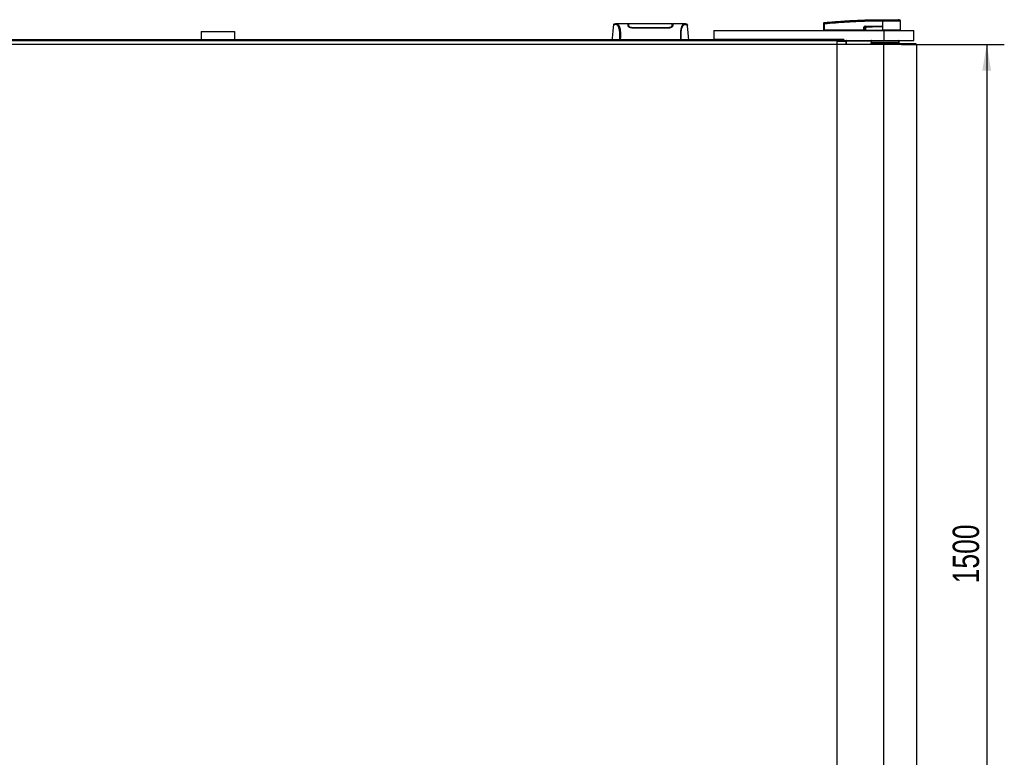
# Model space of a CAD drawing. Header units: millimetres. Extents: x 0 to 420, y 0 to 297.
# Tile 6 of 29: x 114 to 226, y 84 to 168. Entities that reach past the tile are written whole.
import ezdxf

# ---------------------------------------------------------------- set-up
doc = ezdxf.new("R2010")
doc.units = ezdxf.units.MM
doc.layers.add('QUOTE', color=174, linetype='Continuous')
doc.styles.add('SLDTEXTSTYLE3', font='TXT', dxfattribs={"width": 0.75})
doc.dimstyles.new('SLDDIMSTYLE0', dxfattribs={"dimtxt": 3, "dimasz": 3, "dimexe": 0, "dimexo": 0.0625, "dimgap": 0.75, "dimtad": 1, "dimlfac": 13.190621, "dimrnd": 1e-09, "dimzin": 12, "dimdsep": 46, "dimtxsty": 'SLDTEXTSTYLE3', "dimsah": 1, "dimcen": 0.09, "dimadec": 0, "dimazin": 3, "dimtfac": 1, "dimtdec": 3, "dimtofl": 0, "dimtmove": 0, "dimatfit": 3, "dimfxl": 0, "dimfrac": 2, "dimtolj": 1, "dimtzin": 12, "dimarcsym": 0})

# ---------------------------------------------------------------- blocks, each defined once
blk = doc.blocks.new('_D_1')
at = {"layer": 'QUOTE'}
for p, q in [((214.47, 164.96), (226.18, 164.96)), ((224.18, 164.96), (224.18, 51.25)), ((214.47, 51.25), (226.18, 51.25))]:
    blk.add_line(p, q, dxfattribs=at)
for points in [[(224.18, 164.96), (223.68, 161.96), (224.68, 161.96)], [(224.18, 51.25), (224.68, 54.25), (223.68, 54.25)]]:
    blk.add_solid(points, dxfattribs=at)
at = {"layer": 'QUOTE', "insert": (220.31, 103.67), "char_height": 3, "attachment_point": 1, "rotation": 90, "style": 'SLDTEXTSTYLE3'}
blk.add_mtext('1500', dxfattribs=at)

msp = doc.modelspace()

# ---------------------------------------------------------------- linework, layer by layer
at = {"color": 7, "linetype": 'Continuous', "lineweight": 25}
for p, q in [((181.73269, 167.16159), (181.73241, 167.16125)), ((183.39599, 167.29392), (182.09168, 167.29392)), ((183.45033, 167.25601), (183.39665, 167.25601)), ((183.45267, 167.12004), (183.45318, 167.09062)), ((183.45363, 167.06481), (183.45424, 167.03003)), ((183.46161, 167.18775), (183.46166, 167.0483)), ((183.46325, 167.13378), (183.46439, 167.04609)), ((183.46448, 167.09484), (183.46462, 167.08681)), ((183.46489, 167.0715), (183.46462, 167.08681)), ((183.46489, 167.0715), (183.46666, 166.96789)), ((183.46502, 167.06384), (183.46511, 167.05851)), ((183.85548, 166.85842), (183.85549, 166.81917)), ((188.02511, 166.81887), (183.85548, 166.81887)), ((188.02511, 166.85839), (188.0251, 166.81923)), ((188.41505, 167.0236), (188.41447, 166.98006)), ((188.41569, 167.07146), (188.41505, 167.0236)), ((188.41897, 167.19196), (188.4189, 167.04831)), ((188.48394, 167.25601), (188.43029, 167.25601)), ((189.78966, 167.29392), (188.48459, 167.29392)), ((189.79952, 167.29318), (189.78966, 167.29318)), ((190.1479, 167.16159), (190.14817, 167.16125)), ((205.6516, 166.59319), (205.65752, 167.27202)), ((205.71307, 167.27202), (205.70715, 166.59319)), ((205.7129, 167.43265), (205.71285, 167.43264)), ((210.20398, 166.59319), (210.20518, 166.89923)), ((210.21935, 166.89923), (210.21816, 166.59319)), ((210.37928, 166.81609), (210.21935, 166.89923)), ((210.37065, 167.00369), (210.50393, 166.9344)), ((212.14975, 167.00369), (210.37065, 167.00369)), ((210.37162, 167.02329), (212.15072, 167.02329)), ((212.31582, 167.60844), (212.30353, 167.60844)), ((212.31105, 167.01417), (212.31108, 167.00996)), ((212.31108, 167.00996), (212.31472, 166.59319)), ((212.31582, 167.60844), (212.31508, 166.59319)), ((212.31594, 167.76827), (212.31604, 167.76827)), ((214.22483, 167.75784), (214.09296, 167.76827)), ((214.36925, 166.59319), (214.36039, 167.60839)), ((134.84338, 166.44157), (134.84338, 165.53183)), ((134.84338, 166.44157), (138.63395, 166.44157)), ((138.63395, 166.44157), (138.63395, 165.53183)), ((193.14238, 166.55529), (193.14238, 165.53183)), ((193.14238, 166.55529), (212.4743, 166.55529)), ((196.05955, 166.55718), (196.05955, 166.55529)), ((196.66524, 166.55529), (196.66524, 166.55718)), ((205.6516, 166.59319), (205.70715, 166.59319)), ((205.68851, 166.59319), (205.68917, 166.55529)), ((210.20398, 166.59319), (205.70715, 166.59319)), ((205.70995, 166.59319), (205.71, 166.55529)), ((210.21816, 166.59319), (210.20398, 166.59319)), ((210.20697, 166.59319), (210.20702, 166.55529)), ((210.21816, 166.59319), (210.38718, 166.59319)), ((210.24434, 166.59319), (210.24481, 166.55529)), ((210.39298, 166.59319), (212.31472, 166.59319)), ((210.40487, 166.59319), (210.40514, 166.55529)), ((212.31508, 166.59319), (212.31472, 166.59319)), ((214.36925, 166.59319), (212.31508, 166.59319)), ((212.31663, 166.59319), (212.31666, 166.55529)), ((212.4743, 166.55529), (212.4743, 165.41812)), ((212.4743, 166.55529), (215.88581, 166.55529)), ((214.33168, 166.55529), (214.33234, 166.59319)), ((215.88581, 165.41812), (215.88581, 166.55529)), ((212.4743, 164.96325), (60.85142, 164.96325)), ((207.1675, 165.36126), (66.15822, 165.36126)), ((80.18333, 165.53183), (193.14238, 165.53183)), ((207.92561, 165.53183), (193.14238, 165.53183)), ((207.1675, 165.53183), (207.1675, 165.36126)), ((207.1675, 164.96325), (207.1675, 165.36126)), ((208.16998, 165.35747), (207.1675, 165.35747)), ((207.1675, 165.31857), (208.16953, 165.31857)), ((207.92561, 165.53183), (207.92561, 165.41812)), ((207.92561, 165.41812), (212.4743, 165.41812)), ((208.16846, 165.34922), (208.16953, 165.31857)), ((208.16953, 165.31857), (208.17573, 164.96325)), ((208.20636, 165.37955), (208.21363, 164.96325)), ((208.20676, 165.38573), (208.20712, 165.38779)), ((208.24426, 165.37955), (208.24426, 165.41812)), ((208.24426, 165.37955), (211.03702, 165.37955)), ((208.25153, 164.96325), (208.24426, 165.37955)), ((211.03702, 165.37955), (210.99998, 164.96325)), ((211.03702, 165.37955), (211.03702, 165.41812)), ((211.03981, 164.96325), (211.0767, 165.37661)), ((211.04521, 165.07696), (215.59658, 165.07696)), ((211.05216, 165.21595), (214.21796, 165.21595)), ((212.4743, 165.41812), (215.88581, 165.41812)), ((212.4743, 51.24609), (212.4743, 164.96325)), ((216.22696, 164.96325), (212.4743, 164.96325)), ((214.21796, 165.07696), (214.21796, 165.21595)), ((215.59658, 165.07696), (216.11325, 165.07696)), ((216.11325, 164.96325), (216.11325, 165.07696)), ((216.22696, 51.24609), (216.22696, 164.96325))]:
    msp.add_line(p, q, dxfattribs=at)
at = {"color": 7, "linetype": 'Continuous'}
for p in [(66.15822, 165.53183), (207.1675, 50.6775)]:
    msp.add_line(p, (207.1675, 165.53183), dxfattribs=at)
at = {"color": 7, "linetype": 'Continuous', "lineweight": 25, "flags": 128}
for points in [[(182.10264, 167.29375), (182.13957, 167.2911), (182.17579, 167.28318), (182.21508, 167.26385), (182.22524, 167.25626), (182.23908, 167.244), (182.25147, 167.23115), (182.25477, 167.22742), (182.2557, 167.22635), (182.25598, 167.22602), (182.25608, 167.2259), (182.25612, 167.22586), (182.25613, 167.22584), (182.25614, 167.22584), (182.25614, 167.22584), (182.25614, 167.22583), (182.25614, 167.22583), (182.25614, 167.22583), (182.25614, 167.22583), (182.29655, 167.17265), (182.33531, 167.10955), (182.37741, 167.02407), (182.41682, 166.92226), (182.45108, 166.80807), (182.48142, 166.67322), (182.50638, 166.5147), (182.52355, 166.3387), (182.53226, 166.14791), (182.53239, 165.94988), (182.5246, 165.74598), (182.50903, 165.53183)], [(212.14975, 167.00369), (212.2401, 167.0072), (212.31108, 167.00996)]]:
    msp.add_lwpolyline(points, dxfattribs=at)
at = {"color": 7, "linetype": 'Continuous', "lineweight": 25}
for centre, radius, start, end in [((205.6853, 165.59364), 1.67862, 89.0518988, 90.9481012), ((205.71876, 167.36089), 0.06046, 96.1041945, 179.3841407), ((210.21227, 168.83014), 1.93093, 269.78976, 270.21024), ((210.21456, 167.02124), 0.15707, 353.5856583, 0.7475902), ((158.14177, 164.4037), 52.42328, 2.7312588, 2.7669963), ((211.99366, 167.02124), 0.15707, 353.5856583, 0.7475902), ((212.87302, 167.64047), 0.5704, 168.1201678, 183.2190123), ((215.39047, 167.40728), 3.09554, 173.3031905, 173.4966106), ((212.88539, 167.64009), 0.57045, 168.0817426, 183.1800729), ((214.20877, 167.60707), 0.15162, 0.5000113, 83.9231277), ((208.17193, 165.38373), 0.03468, 264.2526321, 353.0754988), ((208.18532, 164.9562), 0.36272, 86.5051734, 92.4949408), ((208.16998, 165.39537), 0.03791, 270, 348.463041), ((208.24426, 165.38021), 0.03791, 90, 181), ((208.22531, 165.92264), 0.54343, 268.0016174, 271.9983826), ((211.03702, 165.38021), 0.03791, 354.8105801, 90), ((211.0885, 165.82293), 0.44636, 263.3778257, 268.2379831), ((214.00821, 165.21595), 0.20974, 0, 74.5483066)]:
    msp.add_arc(centre, radius, start, end, dxfattribs=at)
for centre, major_axis, ratio, start_param, end_param in [((210.47419, 166.82195), (0.25777, -0.12679), 0.606725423, 2.252005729, 3.428892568), ((210.47228, 166.82215), (0.24388, -0.12071), 0.556960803, 2.253218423, 3.430105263), ((210.56676, 166.77304), (0.1737, -0.09242), 0.770582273, 2.301138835, 3.478025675), ((210.56676, 166.77337), (0.15163, -0.08015), 0.663017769, 2.299050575, 3.475937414)]:
    msp.add_ellipse(centre, major_axis=major_axis, ratio=ratio, start_param=start_param, end_param=end_param, dxfattribs=at)
for points, knots in [([(181.72353, 167.16203), (181.70068, 166.90068), (181.65319, 166.35727), (181.60561, 165.81388), (181.58091, 165.53183)], [0, 0, 0, 0, 0.480948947, 1, 1, 1, 1]), ([(182.10286, 167.29377), (182.06969, 167.29262), (181.99989, 167.29021), (181.91458, 167.27681), (181.85072, 167.26634), (181.80926, 167.25918), (181.78767, 167.25253), (181.74712, 167.23386), (181.73072, 167.18353), (181.72345, 167.16122)], [0, 0, 0, 0, 0.149622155, 0.314808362, 0.495451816, 0.641082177, 0.785188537, 0.904754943, 1, 1, 1, 1]), ([(182.4363, 165.53183), (182.44195, 165.59908), (182.45316, 165.73277), (182.46116, 165.93161), (182.46125, 166.1243), (182.45224, 166.30673), (182.43447, 166.47436), (182.40899, 166.62386), (182.37724, 166.75427), (182.32902, 166.9028), (182.261, 167.04382), (182.17759, 167.1617), (182.09277, 167.21416), (181.9655, 167.21508), (181.82964, 167.19513), (181.73458, 167.17739), (181.73323, 167.16608), (181.73269, 167.16159)], [0, 0, 0, 0, 0.0329354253, 0.0654731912, 0.098145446, 0.1307632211, 0.1632680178, 0.1960350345, 0.228732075, 0.2617260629, 0.3274231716, 0.3937544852, 0.4589865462, 0.5255108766, 0.7047260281, 0.8829437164, 1, 1, 1, 1]), ([(182.09168, 167.29321), (182.09488, 167.29364), (182.0982, 167.29408), (182.10247, 167.29376), (182.10264, 167.29375)], [0, 0, 0, 0, 0.9601371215, 1, 1, 1, 1]), ([(183.40377, 167.07115), (183.40192, 167.1241), (183.39816, 167.23157), (183.39606, 167.29239), (183.39595, 167.29495), (183.39599, 167.29387), (183.39599, 167.29384)], [0, 0, 0, 0, 0.332530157, 0.674837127, 0.992707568, 1, 1, 1, 1]), ([(183.39716, 167.26056), (183.40014, 167.26001), (183.40442, 167.25921), (183.44374, 167.25856), (183.45571, 167.25836)], [0, 0, 0, 0, 0.695609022, 1, 1, 1, 1]), ([(183.85548, 166.81887), (183.81138, 166.82178), (183.72334, 166.82757), (183.6035, 166.86946), (183.50039, 166.92838), (183.42213, 167.00088), (183.4099, 167.04769), (183.40377, 167.07115)], [0, 0, 0, 0, 0.176023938, 0.351363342, 0.544666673, 0.771794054, 1, 1, 1, 1]), ([(183.45424, 167.03003), (183.45886, 167.00723), (183.46689, 166.96756), (183.51848, 166.92693), (183.54041, 166.90965)], [0, 0, 0, 0, 0.57480988, 1, 1, 1, 1]), ([(188.41957, 167.29265), (188.22263, 167.2984), (187.81986, 167.31015), (187.20797, 167.31163), (186.58132, 167.31126), (185.8801, 167.31053), (185.10747, 167.31037), (184.27837, 167.31314), (183.73048, 167.2993), (183.46102, 167.29249)], [0, 0, 0, 0, 0.121131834, 0.247743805, 0.373182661, 0.498132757, 0.665852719, 0.835664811, 1, 1, 1, 1]), ([(183.46127, 167.27855), (183.4615, 167.26434), (183.46176, 167.24789), (183.46217, 167.21689), (183.46222, 167.21265)], [0, 0, 0, 0, 0.863291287, 1, 1, 1, 1]), ([(183.46416, 167.11334), (183.46357, 167.14723), (183.46229, 167.22029), (183.46147, 167.26756), (183.46135, 167.27439), (183.46133, 167.27545)], [0, 0, 0, 0, 0.422346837, 0.910210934, 1, 1, 1, 1]), ([(183.46159, 167.22389), (183.46159, 167.22072), (183.4616, 167.2104), (183.46161, 167.19702), (183.46161, 167.18775)], [0, 0, 0, 0, 0.306620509, 1, 1, 1, 1]), ([(183.85548, 166.8584), (183.81777, 166.8607), (183.74329, 166.86524), (183.64082, 166.89839), (183.55188, 166.94603), (183.4813, 167.00811), (183.47052, 167.04976), (183.46489, 167.0715)], [0, 0, 0, 0, 0.173345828, 0.342443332, 0.532611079, 0.756107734, 1, 1, 1, 1]), ([(188.02511, 166.85837), (187.88203, 166.8583), (187.16667, 166.85798), (185.77679, 166.85711), (184.52999, 166.85795), (183.85548, 166.8584)], [0, 0, 0, 0, 0.102939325, 0.514696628, 1, 1, 1, 1]), ([(188.41569, 167.07146), (188.41016, 167.05), (188.39906, 167.00696), (188.31961, 166.93814), (188.21088, 166.88537), (188.10437, 166.86099), (188.04555, 166.85905), (188.02511, 166.85837)], [0, 0, 0, 0, 0.240964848, 0.48337497, 0.728596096, 0.905685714, 1, 1, 1, 1]), ([(188.47681, 167.07115), (188.46992, 167.04612), (188.45613, 166.99609), (188.36302, 166.91442), (188.23734, 166.85113), (188.11496, 166.82197), (188.04802, 166.81966), (188.02511, 166.81887)], [0, 0, 0, 0, 0.242670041, 0.485088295, 0.731805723, 0.908172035, 1, 1, 1, 1]), ([(188.34384, 166.91096), (188.36558, 166.92909), (188.41405, 166.9695), (188.42198, 167.00852), (188.42635, 167.03003)], [0, 0, 0, 0, 0.4486593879, 1, 1, 1, 1]), ([(188.41505, 167.0236), (188.4153, 167.04142), (188.41581, 167.07708), (188.41639, 167.111), (188.41668, 167.12797)], [0, 0, 0, 0, 0.499552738, 1, 1, 1, 1]), ([(188.41958, 167.29418), (188.41958, 167.29371), (188.41956, 167.29276), (188.41932, 167.27933), (188.41852, 167.23304), (188.41726, 167.16107), (188.41617, 167.09869), (188.41569, 167.07146)], [0, 0, 0, 0, 0.198516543, 0.406826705, 0.6188004, 0.833614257, 1, 1, 1, 1]), ([(188.4166, 167.0444), (188.41698, 167.07898), (188.41745, 167.12248), (188.41804, 167.17491), (188.41819, 167.18849), (188.41826, 167.19482)], [0, 0, 0, 0, 0.673696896, 0.847729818, 1, 1, 1, 1]), ([(188.41897, 167.19196), (188.41897, 167.2015), (188.41898, 167.21378), (188.41899, 167.22238), (188.41899, 167.2243)], [0, 0, 0, 0, 0.776950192, 1, 1, 1, 1]), ([(188.42635, 167.03003), (188.42737, 167.08852), (188.42866, 167.16256), (188.4291, 167.18813), (188.4292, 167.1935)], [0, 0, 0, 0, 0.789957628, 1, 1, 1, 1]), ([(188.42787, 167.25838), (188.44548, 167.25875), (188.47832, 167.25943), (188.48181, 167.2602), (188.48342, 167.26056)], [0, 0, 0, 0, 0.536196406, 1, 1, 1, 1]), ([(188.48459, 167.29358), (188.48459, 167.2937), (188.48463, 167.29485), (188.4845, 167.29141), (188.48401, 167.27765), (188.48235, 167.2296), (188.47987, 167.15834), (188.47773, 167.09737), (188.47681, 167.07115)], [0, 0, 0, 0, 0.02175985, 0.22405071, 0.426729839, 0.633142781, 0.842242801, 1, 1, 1, 1]), ([(189.78966, 167.29318), (189.78091, 167.29331), (189.75125, 167.29377), (189.69437, 167.28641), (189.63942, 167.24624), (189.59747, 167.19265), (189.57163, 167.15473), (189.54406, 167.10859), (189.51536, 167.05288), (189.48821, 166.98987), (189.46471, 166.92638), (189.44616, 166.86873), (189.42892, 166.80729), (189.41305, 166.74209), (189.39363, 166.64841), (189.37277, 166.51665), (189.35563, 166.34064), (189.34689, 166.15054), (189.34694, 165.95167), (189.35455, 165.74468), (189.36581, 165.60368), (189.37155, 165.53183)], [0, 0, 0, 0, 0.044103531, 0.14951948, 0.256325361, 0.29580618, 0.338562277, 0.373557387, 0.420455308, 0.470767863, 0.502534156, 0.535857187, 0.566542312, 0.596340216, 0.628096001, 0.689772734, 0.752680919, 0.814410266, 0.87472491, 0.936164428, 1, 1, 1, 1]), ([(189.44428, 165.53183), (189.43864, 165.59908), (189.42742, 165.73277), (189.41942, 165.93161), (189.41934, 166.1243), (189.42834, 166.30673), (189.44611, 166.47436), (189.47159, 166.62386), (189.50334, 166.75427), (189.55157, 166.9028), (189.61959, 167.04382), (189.703, 167.1617), (189.78781, 167.21416), (189.91509, 167.21508), (190.05094, 167.19513), (190.146, 167.17739), (190.14736, 167.16608), (190.1479, 167.16159)], [0, 0, 0, 0, 0.032935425, 0.065473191, 0.098145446, 0.130763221, 0.163268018, 0.196035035, 0.228732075, 0.261726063, 0.327423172, 0.393754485, 0.458986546, 0.525510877, 0.704726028, 0.882943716, 1, 1, 1, 1]), ([(190.15713, 167.16122), (190.14986, 167.18353), (190.13346, 167.23386), (190.09291, 167.25253), (190.07132, 167.25918), (190.02986, 167.26634), (189.966, 167.27681), (189.88069, 167.29021), (189.8109, 167.29262), (189.77773, 167.29377)], [0, 0, 0, 0, 0.095245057, 0.214811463, 0.358917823, 0.504548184, 0.685191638, 0.850377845, 1, 1, 1, 1]), ([(190.29968, 165.53183), (190.27498, 165.81387), (190.22739, 166.35726), (190.1799, 166.90067), (190.15706, 167.16203)], [0, 0, 0, 0, 0.5190327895, 1, 1, 1, 1]), ([(205.65752, 167.27202), (205.65755, 167.27564), (205.65767, 167.28936), (205.65788, 167.31267), (205.65809, 167.33747), (205.65825, 167.3556), (205.65829, 167.35956), (205.6583, 167.36154)], [0, 0, 0, 0, 0.082107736, 0.311654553, 0.54070711, 0.770369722, 1, 1, 1, 1]), ([(205.6583, 167.36154), (205.65834, 167.36591), (205.65839, 167.37184), (205.6584, 167.37263), (205.6584, 167.37284)], [0, 0, 0, 0, 0.736574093, 1, 1, 1, 1]), ([(205.6584, 167.37284), (205.65849, 167.37494), (205.65886, 167.38395), (205.66353, 167.39948), (205.6757, 167.41629), (205.69271, 167.42855), (205.70613, 167.43128), (205.71285, 167.43264)], [0, 0, 0, 0, 0.071606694, 0.306811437, 0.537874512, 0.76893725, 1, 1, 1, 1]), ([(205.71233, 167.42101), (205.7119, 167.41767), (205.71104, 167.41098), (205.7107, 167.38077), (205.71115, 167.33955), (205.71211, 167.30082), (205.71287, 167.27802), (205.71307, 167.27202)], [0, 0, 0, 0, 0.229688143, 0.459596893, 0.688779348, 0.91808895, 1, 1, 1, 1]), ([(205.71233, 167.42101), (206.56605, 167.49892), (207.86721, 167.61767), (209.6205, 167.705), (210.96793, 167.75129), (211.86479, 167.75125), (212.31484, 167.75789), (212.31484, 167.75789)], [0, 0, 0, 0, 0.388766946, 0.592527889, 0.796289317, 0.999999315, 1, 1, 1, 1]), ([(205.71285, 167.43264), (205.71281, 167.43243), (205.71266, 167.4316), (205.71247, 167.4255), (205.71233, 167.42101)], [0, 0, 0, 0, 0.263884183, 1, 1, 1, 1]), ([(205.7129, 167.43265), (205.73837, 167.43523), (205.89554, 167.45119), (206.58512, 167.5185), (208.00196, 167.63424), (210.04613, 167.74547), (211.55903, 167.76067), (212.31594, 167.76827)], [0, 0, 0, 0, 0.011701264, 0.072208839, 0.314193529, 0.656887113, 1, 1, 1, 1]), ([(212.30353, 167.60844), (211.85546, 167.60565), (210.95933, 167.60006), (209.61555, 167.55619), (207.86508, 167.46823), (206.56583, 167.34977), (205.71307, 167.27202)], [0, 0, 0, 0, 0.203620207, 0.40724063, 0.61094774, 1, 1, 1, 1]), ([(210.37928, 166.81609), (210.38373, 166.8161), (210.39166, 166.81613), (210.40168, 166.8161), (210.40609, 166.81609)], [0, 0, 0, 0, 0.56, 1, 1, 1, 1]), ([(210.38718, 166.59319), (210.38474, 166.63477), (210.38039, 166.70893), (210.37962, 166.78337), (210.37928, 166.81609)], [0, 0, 0, 0, 0.560586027, 1, 1, 1, 1]), ([(210.40609, 166.81609), (210.40492, 166.77445), (210.40284, 166.70001), (210.39599, 166.62586), (210.39298, 166.59319)], [0, 0, 0, 0, 0.55939227, 1, 1, 1, 1]), ([(210.50393, 166.9344), (210.81111, 166.94828), (211.35968, 166.97307), (211.90833, 166.99433), (212.14975, 167.00369)], [0, 0, 0, 0, 0.559974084, 1, 1, 1, 1]), ([(212.31108, 167.00996), (211.97416, 166.98746), (211.37254, 166.94729), (210.77042, 166.91566), (210.5055, 166.90174)], [0, 0, 0, 0, 0.560026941, 1, 1, 1, 1]), ([(212.15072, 167.02329), (212.16621, 167.02314), (212.2121, 167.02269), (212.26607, 167.02285), (212.30351, 167.01562), (212.31105, 167.01417)], [0, 0, 0, 0, 0.289267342, 0.85682964, 1, 1, 1, 1]), ([(212.31484, 167.75789), (212.31484, 167.75789), (212.31898, 167.75789), (212.32311, 167.75789), (212.32724, 167.75789)], [0, 0, 0, 0, 0.000365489, 1, 1, 1, 1]), ([(214.36039, 167.60839), (214.35536, 167.60841), (214.34514, 167.60845), (214.26292, 167.60846), (214.1328, 167.60837), (213.95598, 167.60842), (213.73557, 167.60845), (213.48144, 167.60834), (213.19628, 167.60846), (212.90254, 167.60841), (212.60511, 167.6084), (212.413, 167.60843), (212.31582, 167.60844)], [0, 0, 0, 0, 0.10046502, 0.203843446, 0.304309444, 0.407688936, 0.508155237, 0.611534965, 0.712002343, 0.815383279, 0.906610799, 1, 1, 1, 1]), ([(212.31604, 167.76827), (212.4286, 167.76827), (212.65405, 167.76827), (212.98614, 167.76827), (213.29484, 167.76827), (213.56934, 167.76827), (213.79543, 167.76827), (213.96411, 167.76827), (214.07311, 167.76827), (214.08635, 167.76827), (214.09296, 167.76827)], [0, 0, 0, 0, 0.12488045, 0.250139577, 0.374649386, 0.499812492, 0.624764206, 0.749557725, 0.874923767, 1, 1, 1, 1]), ([(212.32724, 167.75789), (212.41637, 167.75788), (212.59462, 167.75785), (212.86939, 167.75787), (213.1429, 167.75787), (213.40677, 167.7578), (213.6436, 167.75787), (213.84786, 167.75787), (214.01259, 167.75785), (214.13353, 167.75792), (214.21013, 167.75783), (214.21993, 167.75784), (214.22483, 167.75784)], [0, 0, 0, 0, 0.09230362, 0.184607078, 0.286538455, 0.388468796, 0.49039805, 0.592328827, 0.694247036, 0.796166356, 0.898084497, 1, 1, 1, 1]), ([(210.38718, 166.59319), (210.3877, 166.59319), (210.38891, 166.59319), (210.39098, 166.59319), (210.39244, 166.59319), (210.39298, 166.59319)], [0, 0, 0, 0, 0.31939567, 0.748191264, 1, 1, 1, 1]), ([(208.16998, 165.35747), (208.16974, 165.35709), (208.16925, 165.35635), (208.16872, 165.3516), (208.16846, 165.34922)], [0, 0, 0, 0, 0.50006029, 1, 1, 1, 1])]:
    msp.add_open_spline(points, degree=3, knots=knots, dxfattribs=at)

# ---------------------------------------------------------------- dimensions: what is measured, and where the dimension line sits
at = {"layer": 'QUOTE'}
dim = msp.add_linear_dim(base=(221.79704, 51.24609), p1=(212.4743, 164.96325), p2=(212.4743, 51.24609), angle=90, dimstyle='SLDDIMSTYLE0', dxfattribs=at)
dim.commit()
dim.dimension.update_dxf_attribs({"geometry": '_D_1', "text_midpoint": (221.79704, 108.10467), "dimtype": 160})

doc.saveas('drawing.dxf')
